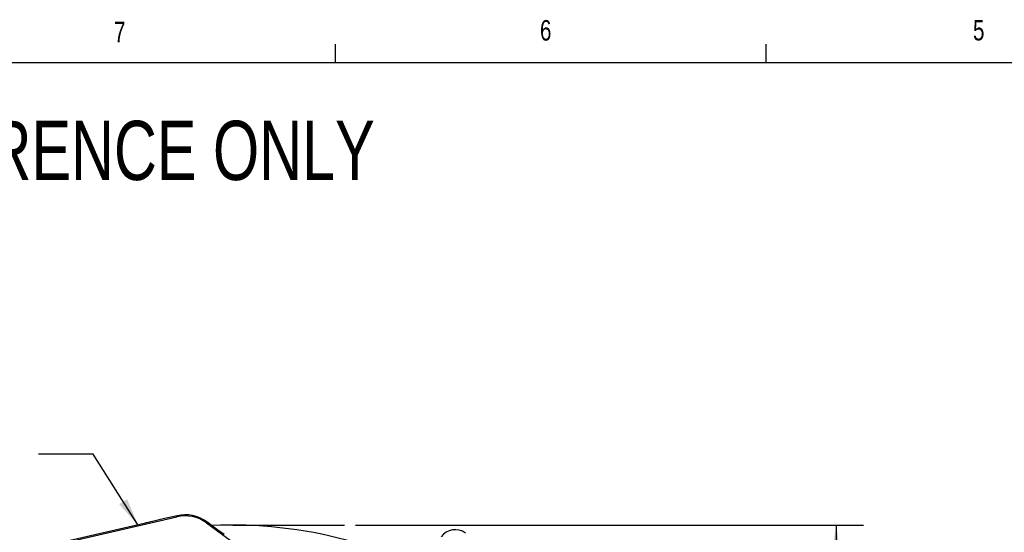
# Model space of a CAD drawing. Header units: inches. Extents: x 0.4 to 16.6, y 0.2 to 10.8.
# Tile 9 of 18: x 3.1 to 7.6, y 8.5 to 10.8. Entities that reach past the tile are written whole.
import ezdxf

# ---------------------------------------------------------------- set-up
doc = ezdxf.new("R2010")
doc.units = ezdxf.units.IN
doc.header["$MEASUREMENT"] = 0
doc.layers.add('BORDER', color=7, linetype='Continuous', lineweight=25)
doc.layers.add('SLD-0', color=7, linetype='Continuous', lineweight=25)
doc.styles.add('SLDTEXTSTYLE0', font='TXT', dxfattribs={"width": 0.75})
doc.dimstyles.new('SLDDIMSTYLE0', dxfattribs={"dimtxt": 0.145833, "dimasz": 0.13, "dimexe": 0, "dimexo": 0.0625, "dimgap": 0.036458, "dimtad": 0, "dimtih": 1, "dimtoh": 1, "dimdec": 1, "dimlfac": 1.5, "dimrnd": 1e-09, "dimzin": 12, "dimdsep": 46, "dimtxsty": 'SLDTEXTSTYLE0', "dimsah": 1, "dimcen": 0.09, "dimadec": 0, "dimazin": 3, "dimtfac": 1, "dimtdec": 1, "dimtofl": 0, "dimtmove": 0, "dimatfit": 3, "dimfxl": 0, "dimfrac": 2, "dimtolj": 1, "dimtzin": 12, "dimarcsym": 0})
doc.dimstyles.new('SLDDIMSTYLE1', dxfattribs={"dimtxt": 0.18, "dimasz": 0.13, "dimexe": 0, "dimexo": 0.0625, "dimgap": 0, "dimtad": 0, "dimtih": 1, "dimtoh": 1, "dimdec": 0, "dimrnd": 1e-09, "dimzin": 0, "dimdsep": 46, "dimtxsty": 'Standard', "dimsah": 1, "dimcen": 0.09, "dimadec": 0, "dimazin": 0, "dimtfac": 0.13, "dimtdec": 0, "dimtofl": 0, "dimtmove": 0, "dimatfit": 3, "dimfxl": 0, "dimfrac": 2, "dimtolj": 1, "dimtzin": 0, "dimarcsym": 0})

# ---------------------------------------------------------------- blocks, each defined once
blk = doc.blocks.new('_D_4')
at = {"layer": 'SLD-0'}
for p, q in [((4.6551, 8.5283), (6.9781, 8.5283)), ((6.8531, 8.5283), (6.8531, 7.3746)), ((6.6915, 7.1133), (6.6471, 7.1133)), ((6.6471, 7.1133), (6.6471, 6.8816)), ((7.0147, 7.1133), (7.0591, 7.1133)), ((7.0591, 7.1133), (7.0591, 6.8816)), ((6.6471, 6.8816), (6.6915, 6.8816)), ((6.8531, 3.637), (6.8531, 6.852)), ((7.0591, 6.8816), (7.0147, 6.8816)), ((5.7726, 3.637), (6.9781, 3.637))]:
    blk.add_line(p, q, dxfattribs=at)
for points in [[(6.8531, 8.5283), (6.8331, 8.3983), (6.8731, 8.3983)], [(6.8531, 3.637), (6.8731, 3.767), (6.8331, 3.767)]]:
    blk.add_solid(points, dxfattribs=at)
at = {"layer": 'SLD-0', "char_height": 0.14583, "attachment_point": 1, "style": 'SLDTEXTSTYLE0'}
for s, insert in [('7.3', (6.7185, 7.3309)), ('186', (6.6915, 7.0696))]:
    blk.add_mtext(s, dxfattribs=dict(at, insert=insert))
blk = doc.blocks.new('SW_NOTE_0_2')
at = {"layer": 'SLD-0', "color": 0, "attachment_point": 1, "style": 'SLDTEXTSTYLE0'}
for s, insert, char_height in [('ROTATABLE IN', (-1.4472, 0.2848), 0.145833), ('6', (-1.4472, 0.051), 0.1458), ('%%d', (-1.3394, 0.051), 0.14583), ('INCREMENTS', (-1.192, 0.051), 0.14583)]:
    blk.add_mtext(s, dxfattribs=dict(at, insert=insert, char_height=char_height))

msp = doc.modelspace()

# ---------------------------------------------------------------- linework, layer by layer
at = {"color": 7, "linetype": 'Continuous', "lineweight": 25}
for p, q in [((2.5806, 8.2771), (3.8385, 8.5662)), ((3.8395, 8.5711), (3.7755, 8.5563)), ((3.8385, 8.5662), (3.8395, 8.5711)), ((3.6883, 8.5363), (2.578, 8.2811)), ((3.9749, 8.5434), (3.9739, 8.5385)), ((3.9739, 8.5385), (4.2649, 8.3266)), ((4.0264, 8.5059), (3.9749, 8.5434)), ((4.0544, 8.4855), (4.0264, 8.5059))]:
    msp.add_line(p, q, dxfattribs=at)
for centre, radius, start, end in [((4.0941, 6.5316), 1.9967, 57.0827, 92.7352), ((5.1114, 8.4271), 0.08, 53.9664, 143.9664)]:
    msp.add_arc(centre, radius, start, end, dxfattribs=at)
for centre, major_axis, ratio, start_param, end_param in [((3.8758, 8.4037), (-0.0334, -0.1633), 0.999816, 2.714056, 3.569129), ((3.8768, 8.4086), (0.0334, 0.1633), 0.999904, 5.855649, 6.710722)]:
    msp.add_ellipse(centre, major_axis=major_axis, ratio=ratio, start_param=start_param, end_param=end_param, dxfattribs=at)
msp.add_open_spline([(3.7755, 8.5563), (3.7594, 8.5527), (3.7303, 8.546), (3.7013, 8.5393), (3.6883, 8.5363)], degree=3, knots=[0, 0, 0, 0, 0.55287, 1, 1, 1, 1], dxfattribs=at)
at = {"layer": 'BORDER'}
for p, q in [((4.5635, 10.6421), (4.5635, 10.7269)), ((6.5323, 10.6421), (6.5323, 10.7269)), ((0.6263, 10.6421), (16.3763, 10.6421))]:
    msp.add_line(p, q, dxfattribs=at)
at = {"layer": 'SLD-0'}
msp.add_line((4.0941, 8.5283), (4.6051, 8.5283), dxfattribs=at)

# ---------------------------------------------------------------- block references
at = {"layer": 'SLD-0', "color": 7}
msp.add_blockref('SW_NOTE_0_2', (3.2055, 8.852), dxfattribs=at)

# ---------------------------------------------------------------- texts
at = {"color": 7, "linetype": 'Continuous', "lineweight": 0, "char_height": 0.0937, "attachment_point": 1, "style": 'SLDTEXTSTYLE0'}
for s, insert in [('7', (3.551, 10.8287)), ('6', (5.4987, 10.8367)), ('5', (7.4787, 10.8373))]:
    msp.add_mtext(s, dxfattribs=dict(at, insert=insert))
at = {"layer": 'SLD-0', "insert": (0.6985, 10.3763), "char_height": 0.270833, "attachment_point": 1, "style": 'SLDTEXTSTYLE0'}
msp.add_mtext('NOTE: FOR REFERENCE ONLY', dxfattribs=at)

# ---------------------------------------------------------------- dimensions: what is measured, and where the dimension line sits
at = {"layer": 'SLD-0'}
dim = msp.add_linear_dim(base=(6.8531, 3.637), p1=(4.6051, 8.5283), p2=(5.7226, 3.637), angle=90, dimstyle='SLDDIMSTYLE0', dxfattribs=at)
dim.commit()
dim.dimension.update_dxf_attribs({"geometry": '_D_4', "text_midpoint": (6.8531, 7.1133), "dimtype": 160})

# ---------------------------------------------------------------- leaders
at = {"layer": 'SLD-0', "color": 7}
msp.add_leader([(3.6624, 8.5257), (3.4555, 8.852), (3.2055, 8.852)], dimstyle='SLDDIMSTYLE1', dxfattribs=at)

doc.saveas('drawing.dxf')
